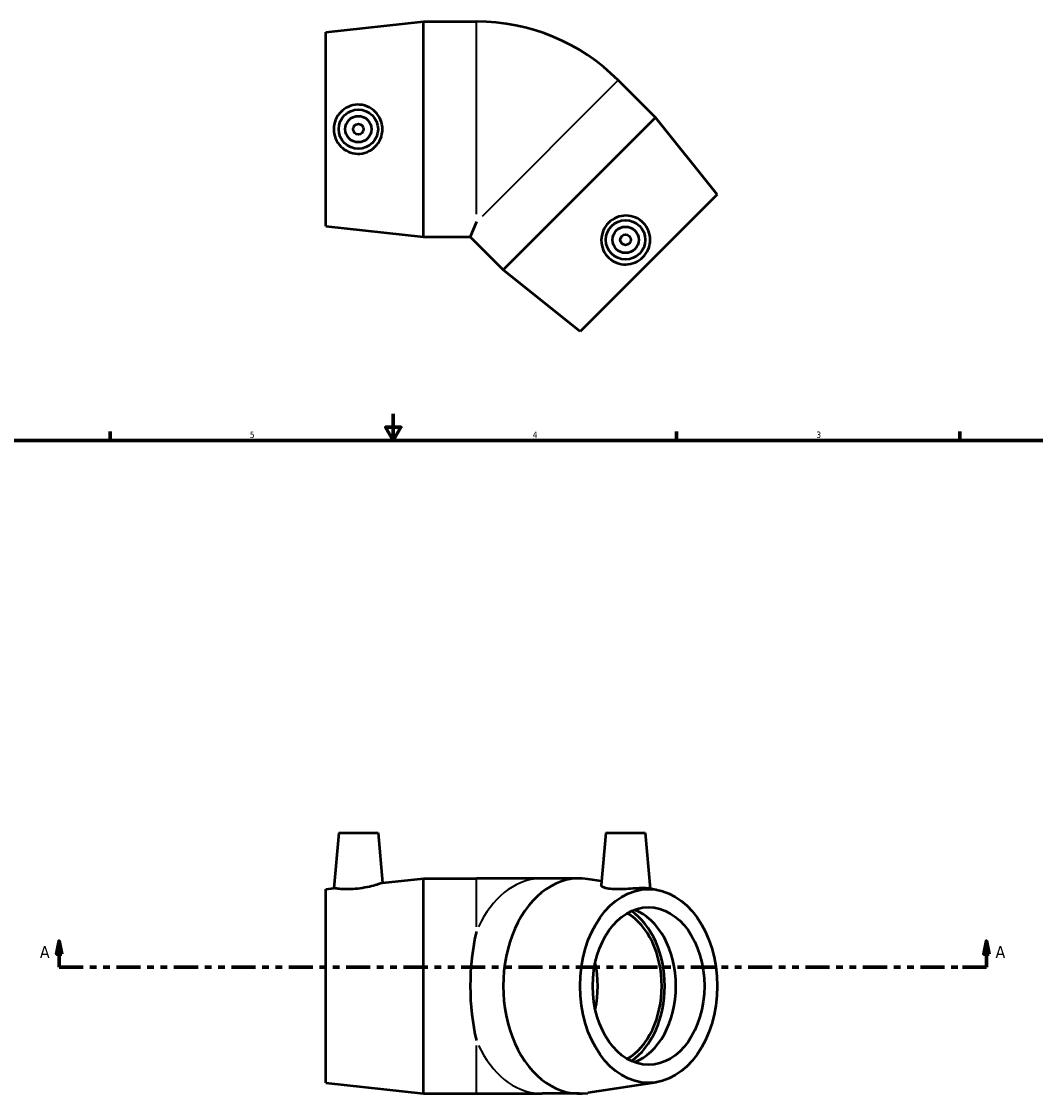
# Model space of a CAD drawing. Header units: inches. Extents: x -1 to 44.1, y -0.9 to 32.8.
# Tile 3 of 4: x 11.4 to 26.6, y 11.1 to 27.3. Entities that reach past the tile are written whole.
import ezdxf

# ---------------------------------------------------------------- set-up
doc = ezdxf.new("R2010")
doc.units = ezdxf.units.IN
doc.header["$MEASUREMENT"] = 0
doc.linetypes.add('DOUBLE_DASH_CHAIN', pattern=[1.2403, 0.6614, -0.0827, 0.1654, -0.0827, 0.1654, -0.0827])
for name, color, linetype, lineweight in [('Border (ANSI)', 7, 'Continuous', 70), ('Section Line (ANSI)', 7, 'DOUBLE_DASH_CHAIN', 70), ('Visible (ANSI)', 7, 'Continuous', 50), ('Visible Narrow (ANSI)', 7, 'Continuous', 35)]:
    doc.layers.add(name, color=color, linetype=linetype, lineweight=lineweight)
doc.styles.add('Label Text (ANSI)', font='tahoma.ttf')
doc.styles.add('Note Text (ANSI)', font='tahoma.ttf')

# ---------------------------------------------------------------- blocks, each defined once
blk = doc.blocks.new('Borders Default Border')
at = {"layer": 'Border (ANSI)'}
for p, q in [((12.75, 21), (12.75, 21.134)), ((21.25, 21), (21.25, 21.134)), ((25.5, 21), (25.5, 21.134))]:
    blk.add_line(p, q, dxfattribs=at)
at = {"layer": 'Border (ANSI)', "flags": 128}
for points in [[(17, 21.4), (17, 21), (16.885, 21.2), (17.115, 21.2), (17, 21)], [(0.5, 1), (0.5, 21), (33.5, 21), (33.5, 1), (0.5, 1)]]:
    blk.add_lwpolyline(points, dxfattribs=at)
at = {"layer": 'Border (ANSI)', "color": 5, "true_color": 0x0000ff, "char_height": 0.0945, "attachment_point": 7, "style": 'Note Text (ANSI)'}
for s, insert in [('5', (14.847, 21.038)), ('4', (19.092, 21.04)), ('3', (23.346, 21.038))]:
    blk.add_mtext(s, dxfattribs=dict(at, insert=insert))
blk = doc.blocks.new('2dTransSection0')
at = {"layer": 'Section Line (ANSI)', "linetype": 'Continuous'}
for p, q in [((11.987, 13.492), (11.948, 13.295)), ((11.987, 13.295), (11.987, 13.492)), ((12.027, 13.295), (11.987, 13.492)), ((25.897, 13.492), (25.858, 13.295)), ((25.897, 13.295), (25.897, 13.492)), ((25.937, 13.295), (25.897, 13.492)), ((11.948, 13.295), (12.027, 13.295)), ((11.987, 13.098), (11.987, 13.295)), ((25.858, 13.295), (25.937, 13.295)), ((25.897, 13.098), (25.897, 13.295)), ((11.987, 13.098), (12.346, 13.098)), ((25.539, 13.098), (25.897, 13.098))]:
    blk.add_line(p, q, dxfattribs=at)
at = {"layer": 'Section Line (ANSI)', "linetype": 'DOUBLE_DASH_CHAIN', "ltscale": 0.546292}
blk.add_line((11.987, 13.098), (25.897, 13.098), dxfattribs=at)
at = {"layer": 'Section Line (ANSI)', "linetype": 'Continuous', "flags": 128}
for points in [[(12.027, 13.295), (11.987, 13.492), (11.948, 13.295), (12.027, 13.295)], [(25.937, 13.295), (25.897, 13.492), (25.858, 13.295), (25.937, 13.295)]]:
    blk.add_lwpolyline(points, dxfattribs=at)
at = {"layer": 'Section Line (ANSI)'}
for points in [[(12.027, 13.295), (11.987, 13.492), (11.948, 13.295), (12.027, 13.295)], [(25.937, 13.295), (25.897, 13.492), (25.858, 13.295), (25.937, 13.295)]]:
    blk.add_solid(points, dxfattribs=at)
at = {"layer": 'Section Line (ANSI)', "char_height": 0.18, "attachment_point": 7, "style": 'Label Text (ANSI)'}
for insert in [(11.698, 13.236), (26.034, 13.236)]:
    blk.add_mtext('A', dxfattribs=dict(at, insert=insert))

msp = doc.modelspace()

# ---------------------------------------------------------------- linework, layer by layer
at = {"layer": 'Visible (ANSI)'}
for p, q in [((15.987, 27.125), (17.454, 27.286)), ((17.454, 24.056), (17.454, 27.286)), ((17.454, 27.286), (18.247, 27.286)), ((15.987, 24.218), (15.987, 27.125)), ((20.933, 25.845), (20.373, 26.405)), ((20.933, 25.845), (18.649, 23.561)), ((21.857, 24.693), (20.933, 25.845)), ((21.857, 24.693), (19.801, 22.638)), ((18.247, 24.279), (18.154, 24.056)), ((15.987, 24.218), (17.454, 24.056)), ((17.454, 24.056), (18.154, 24.056)), ((18.649, 23.561), (18.154, 24.056)), ((19.801, 22.638), (18.649, 23.561)), ((16.18, 15.116), (16.107, 14.283)), ((16.18, 15.116), (16.771, 15.116)), ((16.771, 15.116), (16.837, 14.363)), ((20.188, 15.116), (20.12, 14.33)), ((20.188, 15.116), (20.779, 15.116)), ((20.779, 15.116), (20.853, 14.275)), ((16.837, 14.363), (17.454, 14.431)), ((17.454, 11.201), (17.454, 14.431)), ((17.454, 14.431), (18.247, 14.431)), ((19.231, 14.431), (18.247, 14.431)), ((19.791, 14.431), (19.231, 14.431)), ((20.125, 14.389), (19.917, 14.421)), ((15.987, 14.269), (16.107, 14.283)), ((15.987, 11.362), (15.987, 14.269)), ((20.942, 14.261), (20.832, 14.278)), ((15.987, 11.362), (17.454, 11.201)), ((20.942, 11.371), (19.917, 11.211)), ((17.454, 11.201), (18.247, 11.201)), ((18.247, 11.201), (19.231, 11.201)), ((19.791, 11.201), (19.231, 11.201))]:
    msp.add_line(p, q, dxfattribs=at)
for centre, radius in [((16.475, 25.671), 0.295), ((16.475, 25.671), 0.197), ((16.475, 25.671), 0.0787), ((20.484, 24.011), 0.295), ((20.484, 24.011), 0.197), ((20.484, 24.011), 0.0787)]:
    msp.add_circle(centre, radius, dxfattribs=at)
msp.add_arc((18.247, 24.279), 3.007, 45, 90, dxfattribs=at)
for centre, major_axis, ratio, start_param, end_param in [((19.791, 12.816), (0, -1.615), 0.707107, 3.031318, 6.39346), ((20.19, 12.816), (0, 1.183), 0.707107, 3.533613, 5.891165), ((20.19, 12.816), (0, -1.247), 0.707107, 0.446119, 2.695474), ((20.403, 12.816), (0, 1.183), 0.707107, 3.399135, 6.025643), ((18.823, 12.816), (0, -1.615), 0.414214, 4.180405, 5.244373), ((19.231, 12.816), (0, -1.183), 0.707107, 1.270137, 1.871456)]:
    msp.add_ellipse(centre, major_axis=major_axis, ratio=ratio, start_param=start_param, end_param=end_param, dxfattribs=at)
for major_axis in [(0, 1.454), (0, 1.183)]:
    msp.add_ellipse((20.829, 12.816), major_axis=major_axis, ratio=0.707107, dxfattribs=at)
for points, knots in [([(16.462, 25.302), (16.417, 25.304), (16.369, 25.314), (16.282, 25.353), (16.242, 25.381), (16.179, 25.446), (16.152, 25.488), (16.116, 25.577), (16.107, 25.626), (16.107, 25.716), (16.116, 25.765), (16.152, 25.855), (16.179, 25.896), (16.242, 25.961), (16.282, 25.989), (16.369, 26.028), (16.417, 26.038), (16.51, 26.041), (16.56, 26.032), (16.653, 25.995), (16.695, 25.966), (16.761, 25.901), (16.789, 25.859), (16.827, 25.768), (16.837, 25.718), (16.837, 25.624), (16.827, 25.574), (16.789, 25.483), (16.761, 25.441), (16.695, 25.376), (16.653, 25.347), (16.56, 25.31), (16.51, 25.301), (16.462, 25.302)], [0, 0, 0, 0, 0.344065, 0.344065, 0.688131, 0.688131, 1.034288, 1.034288, 1.380445, 1.380445, 1.726603, 1.726603, 2.07276, 2.07276, 2.416825, 2.416825, 2.760891, 2.760891, 3.126258, 3.126258, 3.491626, 3.491626, 3.849782, 3.849782, 4.207938, 4.207938, 4.566094, 4.566094, 4.924251, 4.924251, 5.289618, 5.289618, 5.654986, 5.654986, 5.654986, 5.654986]), ([(20.754, 24.262), (20.785, 24.229), (20.811, 24.188), (20.846, 24.099), (20.854, 24.05), (20.852, 23.96), (20.842, 23.912), (20.804, 23.823), (20.776, 23.783), (20.712, 23.718), (20.671, 23.69), (20.583, 23.652), (20.534, 23.642), (20.444, 23.641), (20.396, 23.649), (20.306, 23.683), (20.265, 23.71), (20.198, 23.773), (20.168, 23.815), (20.129, 23.907), (20.12, 23.957), (20.12, 24.05), (20.129, 24.1), (20.166, 24.191), (20.195, 24.233), (20.262, 24.299), (20.303, 24.328), (20.395, 24.366), (20.444, 24.375), (20.537, 24.375), (20.587, 24.365), (20.679, 24.326), (20.721, 24.296), (20.754, 24.262)], [0, 0, 0, 0, 0.344065, 0.344065, 0.688131, 0.688131, 1.034288, 1.034288, 1.380445, 1.380445, 1.726603, 1.726603, 2.07276, 2.07276, 2.416825, 2.416825, 2.760891, 2.760891, 3.126258, 3.126258, 3.491626, 3.491626, 3.849782, 3.849782, 4.207938, 4.207938, 4.566094, 4.566094, 4.924251, 4.924251, 5.289618, 5.289618, 5.654986, 5.654986, 5.654986, 5.654986]), ([(16.462, 14.276), (16.417, 14.271), (16.369, 14.268), (16.282, 14.268), (16.242, 14.269), (16.179, 14.274), (16.152, 14.277), (16.116, 14.281), (16.107, 14.283), (16.107, 14.283)], [0, 0, 0, 0, 0.344065, 0.344065, 0.688131, 0.688131, 1.034288, 1.034288, 1.380445, 1.380445, 1.380445, 1.380445]), ([(16.837, 14.363), (16.837, 14.363), (16.827, 14.36), (16.789, 14.347), (16.761, 14.338), (16.695, 14.319), (16.653, 14.308), (16.56, 14.289), (16.51, 14.281), (16.462, 14.276)], [4.207938, 4.207938, 4.207938, 4.207938, 4.566094, 4.566094, 4.924251, 4.924251, 5.289618, 5.289618, 5.654986, 5.654986, 5.654986, 5.654986]), ([(20.832, 14.278), (20.829, 14.278), (20.826, 14.279), (20.804, 14.281), (20.776, 14.283), (20.712, 14.283), (20.671, 14.281), (20.583, 14.277), (20.534, 14.274), (20.444, 14.269), (20.396, 14.268), (20.306, 14.268), (20.265, 14.271), (20.198, 14.281), (20.168, 14.289), (20.129, 14.308), (20.12, 14.319), (20.12, 14.329), (20.12, 14.329), (20.12, 14.33)], [0.973735, 0.973735, 0.973735, 0.973735, 1.034288, 1.034288, 1.380445, 1.380445, 1.726603, 1.726603, 2.07276, 2.07276, 2.416825, 2.416825, 2.760891, 2.760891, 3.126258, 3.126258, 3.491626, 3.491626, 3.508676, 3.508676, 3.508676, 3.508676])]:
    msp.add_open_spline(points, degree=3, knots=knots, dxfattribs=at)
at = {"layer": 'Visible Narrow (ANSI)'}
for p, q in [((18.247, 24.398), (18.247, 27.272)), ((20.363, 26.396), (18.331, 24.363)), ((18.247, 13.706), (18.247, 14.429)), ((18.247, 11.203), (18.247, 11.926))]:
    msp.add_line(p, q, dxfattribs=at)
for major_axis, start_param, end_param in [((0, 1.615), 0.051941, 0.986872), ((0, -1.615), 5.296313, 6.231245)]:
    msp.add_ellipse((19.231, 12.816), major_axis=major_axis, ratio=0.707107, start_param=start_param, end_param=end_param, dxfattribs=at)

# ---------------------------------------------------------------- block references
msp.add_blockref('Borders Default Border', (0, 0))
at = {"layer": 'Section Line (ANSI)'}
msp.add_blockref('2dTransSection0', (0, 0), dxfattribs=at)

doc.saveas('drawing.dxf')
